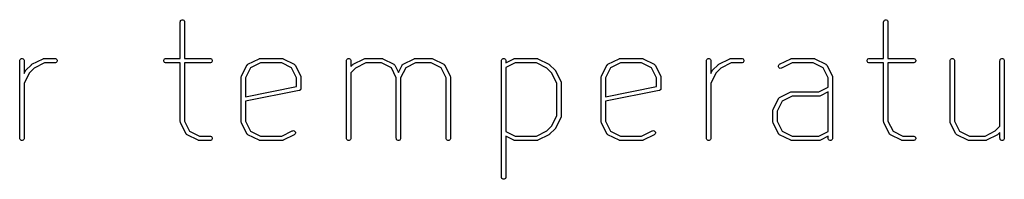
# Model space of a CAD drawing. Header units: inches. Extents: x 0.4 to 11.3, y -7.9 to -0.4.
# Tile 11 of 15: x 8.565 to 9.898, y -4.091 to -3.875. Entities that reach past the tile are written whole.
import ezdxf

# ---------------------------------------------------------------- set-up
doc = ezdxf.new("R2010")
doc.units = ezdxf.units.IN
doc.header["$MEASUREMENT"] = 0
doc.layers.add('User.Drawings', color=9, linetype='CONTINUOUS', true_color=0xc2c2c2)

msp = doc.modelspace()

# ---------------------------------------------------------------- linework, layer by layer
at = {"layer": 'User.Drawings', "linetype": 'CONTINUOUS'}
for p, q in [((8.7823, -3.8781), (8.7824, -3.8775)), ((8.7823, -3.9276), (8.7823, -3.8781)), ((8.7824, -3.8775), (8.7828, -3.8764)), ((8.7828, -3.8764), (8.7836, -3.8756)), ((8.7836, -3.8756), (8.7847, -3.8752)), ((8.7847, -3.8752), (8.7859, -3.8752)), ((8.7859, -3.8752), (8.7869, -3.8756)), ((8.7869, -3.8756), (8.7877, -3.8764)), ((8.7877, -3.8764), (8.7882, -3.8775)), ((8.7882, -3.8775), (8.7882, -3.8781)), ((8.7882, -3.8781), (8.7882, -3.9276)), ((9.7347, -3.8781), (9.7348, -3.8775)), ((9.7347, -3.9276), (9.7347, -3.8781)), ((9.7348, -3.8775), (9.7352, -3.8764)), ((9.7352, -3.8764), (9.736, -3.8756)), ((9.736, -3.8756), (9.7371, -3.8752)), ((9.7371, -3.8752), (9.7382, -3.8752)), ((9.7382, -3.8752), (9.7393, -3.8756)), ((9.7393, -3.8756), (9.7401, -3.8764)), ((9.7401, -3.8764), (9.7406, -3.8775)), ((9.7406, -3.8775), (9.7406, -3.8781)), ((9.7406, -3.8781), (9.7406, -3.9276)), ((8.5649, -3.93), (8.5654, -3.9289)), ((8.5649, -3.9306), (8.5649, -3.93)), ((8.5649, -4.0355), (8.5649, -3.9306)), ((8.5654, -3.9289), (8.5662, -3.9281)), ((8.5662, -3.9281), (8.5672, -3.9277)), ((8.5672, -3.9277), (8.5684, -3.9277)), ((8.5684, -3.9277), (8.5695, -3.9281)), ((8.5695, -3.9281), (8.5703, -3.9289)), ((8.5703, -3.9289), (8.5707, -3.93)), ((8.5707, -3.93), (8.5708, -3.9306)), ((8.5708, -3.9306), (8.5708, -3.948)), ((8.5815, -3.9354), (8.5965, -3.9279)), ((8.5965, -3.9279), (8.597, -3.9277)), ((8.597, -3.9277), (8.5971, -3.9277)), ((8.5971, -3.9277), (8.5972, -3.9277)), ((8.5972, -3.9277), (8.5978, -3.9276)), ((8.5978, -3.9276), (8.6128, -3.9276)), ((8.6128, -3.9276), (8.6134, -3.9277)), ((8.6134, -3.9277), (8.6144, -3.9281)), ((8.6144, -3.933), (8.6134, -3.9334)), ((8.6144, -3.9281), (8.6153, -3.9289)), ((8.6153, -3.9322), (8.6144, -3.933)), ((8.6153, -3.9289), (8.6157, -3.93)), ((8.6157, -3.9311), (8.6153, -3.9322)), ((8.6157, -3.93), (8.6157, -3.9311)), ((8.7599, -3.93), (8.7603, -3.9289)), ((8.7599, -3.9311), (8.7599, -3.93)), ((8.7603, -3.9322), (8.7599, -3.9311)), ((8.7603, -3.9289), (8.7611, -3.9281)), ((8.7611, -3.933), (8.7603, -3.9322)), ((8.7611, -3.9281), (8.7622, -3.9277)), ((8.7622, -3.9334), (8.7611, -3.933)), ((8.7622, -3.9277), (8.7628, -3.9276)), ((8.7628, -3.9276), (8.7823, -3.9276)), ((8.7882, -3.9276), (8.8228, -3.9276)), ((8.8228, -3.9276), (8.8234, -3.9277)), ((8.8234, -3.9277), (8.8244, -3.9281)), ((8.8244, -3.933), (8.8234, -3.9334)), ((8.8244, -3.9281), (8.8252, -3.9289)), ((8.8252, -3.9322), (8.8244, -3.933)), ((8.8252, -3.9289), (8.8257, -3.93)), ((8.8257, -3.9311), (8.8252, -3.9322)), ((8.8257, -3.93), (8.8257, -3.9311)), ((8.874, -3.9354), (8.889, -3.9279)), ((8.889, -3.9279), (8.8895, -3.9277)), ((8.8895, -3.9277), (8.8896, -3.9277)), ((8.8896, -3.9277), (8.8897, -3.9277)), ((8.8897, -3.9277), (8.8903, -3.9276)), ((8.8903, -3.9276), (8.9203, -3.9276)), ((8.9203, -3.9276), (8.9208, -3.9277)), ((8.9208, -3.9277), (8.9209, -3.9277)), ((8.9209, -3.9277), (8.9211, -3.9277)), ((8.9211, -3.9277), (8.9216, -3.9279)), ((8.9216, -3.9279), (8.9366, -3.9354)), ((9.0073, -3.9306), (9.0074, -3.93)), ((9.0073, -4.0355), (9.0073, -3.9306)), ((9.0074, -3.93), (9.0078, -3.9289)), ((9.0078, -3.9289), (9.0086, -3.9281)), ((9.0086, -3.9281), (9.0097, -3.9277)), ((9.0097, -3.9277), (9.0108, -3.9277)), ((9.0108, -3.9277), (9.0119, -3.9281)), ((9.0119, -3.9281), (9.0127, -3.9289)), ((9.0127, -3.9289), (9.0132, -3.93)), ((9.0132, -3.93), (9.0132, -3.9306)), ((9.0132, -3.9306), (9.0132, -3.9384)), ((9.0164, -3.9354), (9.0314, -3.9279)), ((9.0314, -3.9279), (9.032, -3.9277)), ((9.032, -3.9277), (9.0321, -3.9277)), ((9.0321, -3.9277), (9.0322, -3.9277)), ((9.0322, -3.9277), (9.0328, -3.9276)), ((9.0328, -3.9276), (9.0553, -3.9276)), ((9.0553, -3.9276), (9.0558, -3.9277)), ((9.0558, -3.9277), (9.0559, -3.9277)), ((9.0559, -3.9277), (9.056, -3.9277)), ((9.056, -3.9277), (9.0566, -3.9279)), ((9.0566, -3.9279), (9.0716, -3.9354)), ((9.0839, -3.9354), (9.0989, -3.9279)), ((9.0989, -3.9279), (9.0995, -3.9277)), ((9.0995, -3.9277), (9.0996, -3.9277)), ((9.0996, -3.9277), (9.0997, -3.9277)), ((9.0997, -3.9277), (9.1002, -3.9276)), ((9.1002, -3.9276), (9.1227, -3.9276)), ((9.1227, -3.9276), (9.1233, -3.9277)), ((9.1233, -3.9277), (9.1234, -3.9277)), ((9.1234, -3.9277), (9.1235, -3.9277)), ((9.1235, -3.9277), (9.1241, -3.9279)), ((9.1241, -3.9279), (9.1391, -3.9354)), ((9.2173, -3.93), (9.2178, -3.9289)), ((9.2173, -3.9306), (9.2173, -3.93)), ((9.2173, -4.088), (9.2173, -3.9306)), ((9.2178, -3.9289), (9.2186, -3.9281)), ((9.2186, -3.9281), (9.2197, -3.9277)), ((9.2197, -3.9277), (9.2208, -3.9277)), ((9.2208, -3.9277), (9.2219, -3.9281)), ((9.2219, -3.9281), (9.2227, -3.9289)), ((9.2227, -3.9289), (9.2231, -3.93)), ((9.2231, -3.93), (9.2232, -3.9306)), ((9.2232, -3.9333), (9.2339, -3.9279)), ((9.2232, -3.9306), (9.2232, -3.9333)), ((9.2339, -3.9279), (9.2345, -3.9277)), ((9.2345, -3.9277), (9.2346, -3.9277)), ((9.2346, -3.9277), (9.2347, -3.9277)), ((9.2347, -3.9277), (9.2352, -3.9276)), ((9.2352, -3.9276), (9.2652, -3.9276)), ((9.2652, -3.9276), (9.2658, -3.9277)), ((9.2658, -3.9277), (9.2659, -3.9277)), ((9.2659, -3.9277), (9.266, -3.9277)), ((9.266, -3.9277), (9.2665, -3.9279)), ((9.2665, -3.9279), (9.2815, -3.9354)), ((9.3614, -3.9354), (9.3764, -3.9279)), ((9.3764, -3.9279), (9.3769, -3.9277)), ((9.3769, -3.9277), (9.377, -3.9277)), ((9.377, -3.9277), (9.3771, -3.9277)), ((9.3771, -3.9277), (9.3777, -3.9276)), ((9.3777, -3.9276), (9.4077, -3.9276)), ((9.4077, -3.9276), (9.4083, -3.9277)), ((9.4083, -3.9277), (9.4084, -3.9277)), ((9.4084, -3.9277), (9.4085, -3.9277)), ((9.4085, -3.9277), (9.409, -3.9279)), ((9.409, -3.9279), (9.424, -3.9354)), ((9.4947, -3.9306), (9.4948, -3.93)), ((9.4947, -4.0355), (9.4947, -3.9306)), ((9.4948, -3.93), (9.4952, -3.9289)), ((9.4952, -3.9289), (9.4961, -3.9281)), ((9.4961, -3.9281), (9.4971, -3.9277)), ((9.4971, -3.9277), (9.4983, -3.9277)), ((9.4983, -3.9277), (9.4993, -3.9281)), ((9.4993, -3.9281), (9.5002, -3.9289)), ((9.5002, -3.9289), (9.5006, -3.93)), ((9.5006, -3.93), (9.5007, -3.9306)), ((9.5007, -3.9306), (9.5007, -3.948)), ((9.5114, -3.9354), (9.5264, -3.9279)), ((9.5264, -3.9279), (9.5269, -3.9277)), ((9.5269, -3.9277), (9.527, -3.9277)), ((9.527, -3.9277), (9.5271, -3.9277)), ((9.5271, -3.9277), (9.5277, -3.9276)), ((9.5277, -3.9276), (9.5427, -3.9276)), ((9.5427, -3.9276), (9.5433, -3.9277)), ((9.5433, -3.9277), (9.5443, -3.9281)), ((9.5443, -3.933), (9.5433, -3.9334)), ((9.5443, -3.9281), (9.5451, -3.9289)), ((9.5451, -3.9322), (9.5443, -3.933)), ((9.5451, -3.9289), (9.5456, -3.93)), ((9.5456, -3.9311), (9.5451, -3.9322)), ((9.5456, -3.93), (9.5456, -3.9311)), ((9.5939, -3.9354), (9.6089, -3.9279)), ((9.6089, -3.9279), (9.6094, -3.9277)), ((9.6094, -3.9277), (9.6095, -3.9277)), ((9.6095, -3.9277), (9.6096, -3.9277)), ((9.6096, -3.9277), (9.6102, -3.9276)), ((9.6102, -3.9276), (9.6402, -3.9276)), ((9.6402, -3.9276), (9.6408, -3.9277)), ((9.6408, -3.9277), (9.6409, -3.9277)), ((9.6409, -3.9277), (9.641, -3.9277)), ((9.641, -3.9277), (9.6415, -3.9279)), ((9.6415, -3.9279), (9.6565, -3.9354)), ((9.7123, -3.93), (9.7127, -3.9289)), ((9.7123, -3.9311), (9.7123, -3.93)), ((9.7127, -3.9322), (9.7123, -3.9311)), ((9.7127, -3.9289), (9.7135, -3.9281)), ((9.7135, -3.933), (9.7127, -3.9322)), ((9.7135, -3.9281), (9.7146, -3.9277)), ((9.7146, -3.9334), (9.7135, -3.933)), ((9.7146, -3.9277), (9.7152, -3.9276)), ((9.7152, -3.9276), (9.7347, -3.9276)), ((9.7406, -3.9276), (9.7752, -3.9276)), ((9.7752, -3.9276), (9.7757, -3.9277)), ((9.7757, -3.9277), (9.7768, -3.9281)), ((9.7768, -3.933), (9.7757, -3.9334)), ((9.7768, -3.9281), (9.7776, -3.9289)), ((9.7776, -3.9322), (9.7768, -3.933)), ((9.7776, -3.9289), (9.7781, -3.93)), ((9.7781, -3.9311), (9.7776, -3.9322)), ((9.7781, -3.93), (9.7781, -3.9311)), ((9.8247, -3.9306), (9.8248, -3.93)), ((9.8247, -4.013), (9.8247, -3.9306)), ((9.8248, -3.93), (9.8252, -3.9289)), ((9.8252, -3.9289), (9.826, -3.9281)), ((9.826, -3.9281), (9.8271, -3.9277)), ((9.8271, -3.9277), (9.8282, -3.9277)), ((9.8282, -3.9277), (9.8293, -3.9281)), ((9.8293, -3.9281), (9.8301, -3.9289)), ((9.8301, -3.9289), (9.8306, -3.93)), ((9.8306, -3.93), (9.8306, -3.9306)), ((9.8306, -3.9306), (9.8306, -4.0123)), ((9.8922, -3.9306), (9.8923, -3.93)), ((9.8922, -4.0193), (9.8922, -3.9306)), ((9.8923, -3.93), (9.8927, -3.9289)), ((9.8927, -3.9289), (9.8935, -3.9281)), ((9.8935, -3.9281), (9.8946, -3.9277)), ((9.8946, -3.9277), (9.8957, -3.9277)), ((9.8957, -3.9277), (9.8968, -3.9281)), ((9.8968, -3.9281), (9.8976, -3.9289)), ((9.8976, -3.9289), (9.898, -3.93)), ((9.898, -3.93), (9.8981, -3.9306)), ((9.8981, -3.9306), (9.8981, -4.0355)), ((8.5708, -3.948), (8.5727, -3.9442)), ((8.5727, -3.9442), (8.5728, -3.944)), ((8.5728, -3.944), (8.5729, -3.9439)), ((8.5729, -3.9438), (8.573, -3.9437)), ((8.5729, -3.9439), (8.5729, -3.9438)), ((8.573, -3.9437), (8.5732, -3.9435)), ((8.573, -3.9437), (8.573, -3.9437)), ((8.5732, -3.9435), (8.5807, -3.936)), ((8.5846, -3.9405), (8.5777, -3.9473)), ((8.5807, -3.936), (8.581, -3.9358)), ((8.581, -3.9358), (8.581, -3.9357)), ((8.581, -3.9357), (8.5811, -3.9357)), ((8.5811, -3.9357), (8.5812, -3.9356)), ((8.5812, -3.9356), (8.5815, -3.9354)), ((8.5812, -3.9356), (8.5812, -3.9356)), ((8.5985, -3.9335), (8.5846, -3.9405)), ((8.6128, -3.9335), (8.5985, -3.9335)), ((8.6134, -3.9334), (8.6128, -3.9335)), ((8.7628, -3.9335), (8.7622, -3.9334)), ((8.7823, -3.9335), (8.7628, -3.9335)), ((8.7823, -4.013), (8.7823, -3.9335)), ((8.8228, -3.9335), (8.7882, -3.9335)), ((8.7882, -3.9335), (8.7882, -4.0123)), ((8.8234, -3.9334), (8.8228, -3.9335)), ((8.8651, -3.9517), (8.8726, -3.9367)), ((8.8775, -3.9403), (8.8707, -3.9537)), ((8.8726, -3.9367), (8.8727, -3.9366)), ((8.8727, -3.9366), (8.8728, -3.9365)), ((8.8727, -3.9366), (8.8727, -3.9366)), ((8.8728, -3.9365), (8.8729, -3.9362)), ((8.8729, -3.9362), (8.8732, -3.936)), ((8.8732, -3.936), (8.8735, -3.9357)), ((8.8735, -3.9357), (8.8738, -3.9355)), ((8.8738, -3.9355), (8.8738, -3.9355)), ((8.8738, -3.9355), (8.8739, -3.9355)), ((8.8739, -3.9355), (8.874, -3.9354)), ((8.891, -3.9335), (8.8775, -3.9403)), ((8.9196, -3.9335), (8.891, -3.9335)), ((8.9331, -3.9403), (8.9196, -3.9335)), ((8.9398, -3.9537), (8.9331, -3.9403)), ((8.9366, -3.9354), (8.9367, -3.9355)), ((8.9367, -3.9355), (8.9367, -3.9355)), ((8.9367, -3.9355), (8.9368, -3.9355)), ((8.9368, -3.9355), (8.9371, -3.9357)), ((8.9371, -3.9357), (8.9373, -3.936)), ((8.9373, -3.936), (8.9376, -3.9362)), ((8.9376, -3.9362), (8.9378, -3.9365)), ((8.9378, -3.9365), (8.9378, -3.9366)), ((8.9378, -3.9366), (8.9378, -3.9366)), ((8.9378, -3.9366), (8.9379, -3.9367)), ((8.9379, -3.9367), (8.9454, -3.9517)), ((9.0132, -3.9384), (9.0157, -3.936)), ((9.0195, -3.9405), (9.0132, -3.9468)), ((9.0157, -3.936), (9.0159, -3.9358)), ((9.0159, -3.9358), (9.0159, -3.9357)), ((9.0159, -3.9357), (9.016, -3.9357)), ((9.016, -3.9357), (9.0161, -3.9356)), ((9.0161, -3.9356), (9.0162, -3.9356)), ((9.0162, -3.9356), (9.0164, -3.9354)), ((9.0335, -3.9335), (9.0195, -3.9405)), ((9.0546, -3.9335), (9.0335, -3.9335)), ((9.0681, -3.9403), (9.0546, -3.9335)), ((9.0748, -3.9537), (9.0681, -3.9403)), ((9.0716, -3.9354), (9.0717, -3.9355)), ((9.0717, -3.9355), (9.0717, -3.9355)), ((9.0717, -3.9355), (9.0718, -3.9355)), ((9.0718, -3.9355), (9.0721, -3.9357)), ((9.0721, -3.9357), (9.0723, -3.936)), ((9.0723, -3.936), (9.0726, -3.9362)), ((9.0726, -3.9362), (9.0728, -3.9365)), ((9.0728, -3.9365), (9.0728, -3.9366)), ((9.0728, -3.9366), (9.0728, -3.9366)), ((9.0728, -3.9366), (9.0729, -3.9367)), ((9.0729, -3.9367), (9.0778, -3.9464)), ((9.0778, -3.9464), (9.0826, -3.9367)), ((9.0875, -3.9403), (9.0807, -3.9537)), ((9.0826, -3.9367), (9.0827, -3.9366)), ((9.0827, -3.9365), (9.0829, -3.9362)), ((9.0827, -3.9366), (9.0827, -3.9365)), ((9.0827, -3.9366), (9.0827, -3.9366)), ((9.0829, -3.9362), (9.0832, -3.936)), ((9.0832, -3.936), (9.0834, -3.9357)), ((9.0834, -3.9357), (9.0837, -3.9355)), ((9.0837, -3.9355), (9.0838, -3.9355)), ((9.0838, -3.9355), (9.0839, -3.9354)), ((9.0838, -3.9355), (9.0838, -3.9355)), ((9.1009, -3.9335), (9.0875, -3.9403)), ((9.122, -3.9335), (9.1009, -3.9335)), ((9.1355, -3.9403), (9.122, -3.9335)), ((9.1423, -3.9537), (9.1355, -3.9403)), ((9.1391, -3.9354), (9.1392, -3.9355)), ((9.1392, -3.9355), (9.1392, -3.9355)), ((9.1392, -3.9355), (9.1393, -3.9355)), ((9.1393, -3.9355), (9.1396, -3.9357)), ((9.1396, -3.9357), (9.1398, -3.936)), ((9.1398, -3.936), (9.1401, -3.9362)), ((9.1401, -3.9362), (9.1403, -3.9365)), ((9.1403, -3.9365), (9.1403, -3.9366)), ((9.1403, -3.9366), (9.1403, -3.9366)), ((9.1403, -3.9366), (9.1404, -3.9367)), ((9.1404, -3.9367), (9.1479, -3.9517)), ((9.2359, -3.9335), (9.2232, -3.9399)), ((9.2232, -3.9399), (9.2232, -4.0262)), ((9.2645, -3.9335), (9.2359, -3.9335)), ((9.2785, -3.9405), (9.2645, -3.9335)), ((9.2853, -3.9473), (9.2785, -3.9405)), ((9.2815, -3.9354), (9.2818, -3.9356)), ((9.2818, -3.9356), (9.2819, -3.9356)), ((9.2819, -3.9356), (9.2819, -3.9357)), ((9.2819, -3.9357), (9.282, -3.9357)), ((9.282, -3.9357), (9.2821, -3.9358)), ((9.2821, -3.9358), (9.2823, -3.936)), ((9.2823, -3.936), (9.2898, -3.9435)), ((9.2898, -3.9435), (9.29, -3.9437)), ((9.29, -3.9437), (9.2901, -3.9437)), ((9.2901, -3.9437), (9.2901, -3.9438)), ((9.2901, -3.9438), (9.2902, -3.9439)), ((9.2902, -3.9439), (9.2902, -3.944)), ((9.2902, -3.944), (9.2904, -3.9442)), ((9.2904, -3.9442), (9.2979, -3.9592)), ((9.3526, -3.9517), (9.3601, -3.9367)), ((9.3649, -3.9403), (9.3582, -3.9537)), ((9.3601, -3.9367), (9.3601, -3.9366)), ((9.3601, -3.9366), (9.3602, -3.9366)), ((9.3602, -3.9365), (9.3604, -3.9362)), ((9.3602, -3.9366), (9.3602, -3.9365)), ((9.3604, -3.9362), (9.3607, -3.936)), ((9.3607, -3.936), (9.3609, -3.9357)), ((9.3609, -3.9357), (9.3612, -3.9355)), ((9.3612, -3.9355), (9.3613, -3.9355)), ((9.3613, -3.9355), (9.3614, -3.9354)), ((9.3613, -3.9355), (9.3613, -3.9355)), ((9.3784, -3.9335), (9.3649, -3.9403)), ((9.407, -3.9335), (9.3784, -3.9335)), ((9.4205, -3.9403), (9.407, -3.9335)), ((9.4273, -3.9537), (9.4205, -3.9403)), ((9.424, -3.9354), (9.4241, -3.9355)), ((9.4241, -3.9355), (9.4242, -3.9355)), ((9.4242, -3.9355), (9.4242, -3.9355)), ((9.4242, -3.9355), (9.4245, -3.9357)), ((9.4245, -3.9357), (9.4248, -3.936)), ((9.4248, -3.936), (9.425, -3.9362)), ((9.425, -3.9362), (9.4252, -3.9365)), ((9.4252, -3.9365), (9.4253, -3.9366)), ((9.4253, -3.9366), (9.4253, -3.9366)), ((9.4253, -3.9366), (9.4253, -3.9367)), ((9.4253, -3.9367), (9.4328, -3.9517)), ((9.5007, -3.948), (9.5026, -3.9442)), ((9.5026, -3.9442), (9.5027, -3.944)), ((9.5027, -3.9439), (9.5028, -3.9438)), ((9.5027, -3.944), (9.5027, -3.9439)), ((9.5028, -3.9438), (9.5029, -3.9437)), ((9.5029, -3.9437), (9.5031, -3.9435)), ((9.5029, -3.9437), (9.5029, -3.9437)), ((9.5031, -3.9435), (9.5106, -3.936)), ((9.5144, -3.9405), (9.5076, -3.9473)), ((9.5106, -3.936), (9.5108, -3.9358)), ((9.5108, -3.9358), (9.5109, -3.9357)), ((9.5109, -3.9357), (9.511, -3.9357)), ((9.511, -3.9357), (9.5111, -3.9356)), ((9.5111, -3.9356), (9.5114, -3.9354)), ((9.5111, -3.9356), (9.5111, -3.9356)), ((9.5284, -3.9335), (9.5144, -3.9405)), ((9.5427, -3.9335), (9.5284, -3.9335)), ((9.5433, -3.9334), (9.5427, -3.9335)), ((9.5923, -3.9377), (9.5926, -3.9366)), ((9.5923, -3.9388), (9.5923, -3.9377)), ((9.5929, -3.9399), (9.5923, -3.9388)), ((9.5926, -3.9366), (9.5934, -3.9357)), ((9.5937, -3.9406), (9.5929, -3.9399)), ((9.5934, -3.9357), (9.5939, -3.9354)), ((9.5948, -3.941), (9.5937, -3.9406)), ((9.596, -3.9409), (9.5948, -3.941)), ((9.5965, -3.9407), (9.596, -3.9409)), ((9.6109, -3.9335), (9.5965, -3.9407)), ((9.6395, -3.9335), (9.6109, -3.9335)), ((9.653, -3.9403), (9.6395, -3.9335)), ((9.6597, -3.9537), (9.653, -3.9403)), ((9.6565, -3.9354), (9.6566, -3.9355)), ((9.6566, -3.9355), (9.6566, -3.9355)), ((9.6566, -3.9355), (9.6567, -3.9355)), ((9.6567, -3.9355), (9.657, -3.9357)), ((9.657, -3.9357), (9.6572, -3.936)), ((9.6572, -3.936), (9.6575, -3.9362)), ((9.6575, -3.9362), (9.6577, -3.9365)), ((9.6577, -3.9365), (9.6577, -3.9366)), ((9.6577, -3.9366), (9.6578, -3.9366)), ((9.6578, -3.9366), (9.6578, -3.9367)), ((9.6578, -3.9367), (9.6653, -3.9517)), ((9.7152, -3.9335), (9.7146, -3.9334)), ((9.7347, -3.9335), (9.7152, -3.9335)), ((9.7347, -4.013), (9.7347, -3.9335)), ((9.7752, -3.9335), (9.7406, -3.9335)), ((9.7406, -3.9335), (9.7406, -4.0123)), ((9.7757, -3.9334), (9.7752, -3.9335)), ((8.5777, -3.9473), (8.5708, -3.9612)), ((8.8648, -3.953), (8.8649, -3.9525)), ((8.8648, -4.013), (8.8648, -3.953)), ((8.8649, -3.9523), (8.8651, -3.9517)), ((8.8649, -3.9524), (8.8649, -3.9523)), ((8.8649, -3.9525), (8.8649, -3.9524)), ((8.8707, -3.9537), (8.8707, -3.9794)), ((8.9398, -3.9656), (8.9398, -3.9537)), ((8.9454, -3.9517), (8.9456, -3.9523)), ((8.9456, -3.9523), (8.9456, -3.9524)), ((8.9456, -3.9524), (8.9457, -3.9525)), ((8.9457, -3.9525), (8.9457, -3.953)), ((8.9457, -3.953), (8.9457, -3.968)), ((9.0132, -3.9468), (9.0132, -4.0355)), ((9.0748, -4.0355), (9.0748, -3.9537)), ((9.0807, -3.9537), (9.0807, -4.0355)), ((9.1423, -4.0355), (9.1423, -3.9537)), ((9.1479, -3.9517), (9.1481, -3.9523)), ((9.1481, -3.9523), (9.1481, -3.9524)), ((9.1481, -3.9524), (9.1481, -3.9525)), ((9.1481, -3.9525), (9.1482, -3.953)), ((9.1482, -3.953), (9.1482, -4.0355)), ((9.2923, -3.9612), (9.2853, -3.9473)), ((9.2979, -3.9592), (9.2981, -3.9598)), ((9.3523, -3.9525), (9.3524, -3.9524)), ((9.3523, -3.953), (9.3523, -3.9525)), ((9.3523, -4.013), (9.3523, -3.953)), ((9.3524, -3.9523), (9.3526, -3.9517)), ((9.3524, -3.9524), (9.3524, -3.9523)), ((9.3582, -3.9537), (9.3582, -3.9794)), ((9.4273, -3.9656), (9.4273, -3.9537)), ((9.4328, -3.9517), (9.4331, -3.9523)), ((9.4331, -3.9523), (9.4331, -3.9524)), ((9.4331, -3.9524), (9.4331, -3.9525)), ((9.4331, -3.9525), (9.4332, -3.953)), ((9.4332, -3.953), (9.4332, -3.968)), ((9.5076, -3.9473), (9.5007, -3.9612)), ((9.6597, -3.9662), (9.6597, -3.9537)), ((9.6653, -3.9517), (9.6655, -3.9523)), ((9.6655, -3.9523), (9.6655, -3.9524)), ((9.6655, -3.9524), (9.6656, -3.9525)), ((9.6656, -3.9525), (9.6656, -3.953)), ((9.6656, -3.953), (9.6656, -4.0355)), ((8.5708, -3.9612), (8.5708, -4.0355)), ((8.8707, -3.9794), (8.9398, -3.9656)), ((8.9433, -3.9709), (8.8707, -3.9855)), ((8.9439, -3.9708), (8.9433, -3.9709)), ((8.9433, -3.9709), (8.9433, -3.9709)), ((8.9433, -3.9709), (8.9433, -3.9709)), ((8.9433, -3.9709), (8.9433, -3.9709)), ((8.9441, -3.9706), (8.9439, -3.9708)), ((8.9444, -3.9705), (8.9441, -3.9706)), ((8.9446, -3.9703), (8.9444, -3.9705)), ((8.9449, -3.9701), (8.9446, -3.9703)), ((8.945, -3.9699), (8.9449, -3.9701)), ((8.9452, -3.9697), (8.945, -3.9699)), ((8.9453, -3.9694), (8.9452, -3.9697)), ((8.9455, -3.9692), (8.9453, -3.9694)), ((8.9456, -3.9689), (8.9455, -3.9692)), ((8.9457, -3.9686), (8.9456, -3.9689)), ((8.9457, -3.968), (8.9457, -3.9686)), ((9.2923, -4.0048), (9.2923, -3.9612)), ((9.2981, -3.9598), (9.2981, -3.9599)), ((9.2981, -3.9599), (9.2981, -3.96)), ((9.2981, -3.96), (9.2982, -3.9605)), ((9.2982, -3.9605), (9.2982, -4.0055)), ((9.3582, -3.9794), (9.4273, -3.9656)), ((9.4308, -3.9709), (9.3582, -3.9855)), ((9.4313, -3.9708), (9.4308, -3.9709)), ((9.4308, -3.9709), (9.4308, -3.9709)), ((9.4308, -3.9709), (9.4308, -3.9709)), ((9.4308, -3.9709), (9.4308, -3.9709)), ((9.4316, -3.9706), (9.4313, -3.9708)), ((9.4318, -3.9705), (9.4316, -3.9706)), ((9.4321, -3.9703), (9.4318, -3.9705)), ((9.4323, -3.9701), (9.4321, -3.9703)), ((9.4325, -3.9699), (9.4323, -3.9701)), ((9.4327, -3.9697), (9.4325, -3.9699)), ((9.4328, -3.9694), (9.4327, -3.9697)), ((9.4329, -3.9692), (9.4328, -3.9694)), ((9.433, -3.9689), (9.4329, -3.9692)), ((9.4331, -3.9686), (9.433, -3.9689)), ((9.4332, -3.968), (9.4331, -3.9686)), ((9.5007, -3.9612), (9.5007, -4.0355)), ((9.5939, -3.9804), (9.6089, -3.9729)), ((9.6089, -3.9729), (9.6094, -3.9727)), ((9.6094, -3.9727), (9.6095, -3.9727)), ((9.6095, -3.9727), (9.6096, -3.9726)), ((9.6096, -3.9726), (9.6102, -3.9726)), ((9.6102, -3.9726), (9.647, -3.9726)), ((9.647, -3.9726), (9.6597, -3.9662)), ((9.6597, -3.9728), (9.649, -3.9782)), ((9.6597, -4.0262), (9.6597, -3.9728)), ((8.8707, -3.9855), (8.8707, -4.0123)), ((9.3582, -3.9855), (9.3582, -4.0123)), ((9.585, -3.9967), (9.5925, -3.9817)), ((9.5974, -3.9852), (9.5906, -3.9987)), ((9.5925, -3.9817), (9.5926, -3.9816)), ((9.5926, -3.9816), (9.5927, -3.9815)), ((9.5926, -3.9816), (9.5926, -3.9816)), ((9.5927, -3.9815), (9.5929, -3.9812)), ((9.5929, -3.9812), (9.5931, -3.981)), ((9.5931, -3.981), (9.5934, -3.9807)), ((9.5934, -3.9807), (9.5937, -3.9805)), ((9.5937, -3.9805), (9.5937, -3.9805)), ((9.5937, -3.9805), (9.5938, -3.9805)), ((9.5938, -3.9805), (9.5939, -3.9804)), ((9.6109, -3.9785), (9.5974, -3.9852)), ((9.6477, -3.9785), (9.6109, -3.9785)), ((9.6483, -3.9784), (9.6477, -3.9785)), ((9.6484, -3.9784), (9.6483, -3.9784)), ((9.6485, -3.9784), (9.6484, -3.9784)), ((9.649, -3.9782), (9.6485, -3.9784)), ((9.5847, -3.998), (9.5848, -3.9975)), ((9.5847, -4.013), (9.5847, -3.998)), ((9.5848, -3.9973), (9.585, -3.9967)), ((9.5848, -3.9974), (9.5848, -3.9973)), ((9.5848, -3.9975), (9.5848, -3.9974)), ((9.5906, -3.9987), (9.5906, -4.0123)), ((8.7824, -4.0136), (8.7823, -4.013)), ((8.7882, -4.0123), (8.795, -4.0258)), ((8.8649, -4.0136), (8.8648, -4.013)), ((8.8707, -4.0123), (8.8775, -4.0258)), ((9.2853, -4.0188), (9.2923, -4.0048)), ((9.2979, -4.0069), (9.2904, -4.0219)), ((9.2981, -4.0063), (9.2979, -4.0069)), ((9.2982, -4.0055), (9.2981, -4.0061)), ((9.2981, -4.0061), (9.2981, -4.0062)), ((9.2981, -4.0062), (9.2981, -4.0063)), ((9.3523, -4.0136), (9.3523, -4.013)), ((9.3582, -4.0123), (9.3649, -4.0258)), ((9.5848, -4.0136), (9.5847, -4.013)), ((9.5906, -4.0123), (9.5974, -4.0258)), ((9.7348, -4.0136), (9.7347, -4.013)), ((9.7406, -4.0123), (9.7474, -4.0258)), ((9.8248, -4.0136), (9.8247, -4.013)), ((9.8306, -4.0123), (9.8374, -4.0258)), ((8.7824, -4.0137), (8.7824, -4.0136)), ((8.7824, -4.0138), (8.7824, -4.0137)), ((8.7826, -4.0144), (8.7824, -4.0138)), ((8.7901, -4.0294), (8.7826, -4.0144)), ((8.795, -4.0258), (8.8085, -4.0326)), ((8.8649, -4.0137), (8.8649, -4.0136)), ((8.8649, -4.0138), (8.8649, -4.0137)), ((8.8651, -4.0144), (8.8649, -4.0138)), ((8.8726, -4.0294), (8.8651, -4.0144)), ((8.8775, -4.0258), (8.891, -4.0326)), ((8.9196, -4.0326), (8.9339, -4.0254)), ((8.9339, -4.0254), (8.9345, -4.0252)), ((8.9345, -4.0252), (8.9356, -4.0251)), ((8.9356, -4.0251), (8.9367, -4.0255)), ((8.9367, -4.0255), (8.9376, -4.0262)), ((8.9376, -4.0262), (8.9381, -4.0273)), ((9.2232, -4.0262), (9.2359, -4.0326)), ((9.2645, -4.0326), (9.2785, -4.0256)), ((9.2785, -4.0256), (9.2853, -4.0188)), ((9.2898, -4.0226), (9.2823, -4.0301)), ((9.29, -4.0224), (9.2898, -4.0226)), ((9.2901, -4.0224), (9.29, -4.0224)), ((9.2902, -4.0222), (9.2901, -4.0223)), ((9.2901, -4.0223), (9.2901, -4.0224)), ((9.2904, -4.0219), (9.2902, -4.0221)), ((9.2902, -4.0221), (9.2902, -4.0222)), ((9.3524, -4.0137), (9.3523, -4.0136)), ((9.3524, -4.0138), (9.3524, -4.0137)), ((9.3526, -4.0144), (9.3524, -4.0138)), ((9.3601, -4.0294), (9.3526, -4.0144)), ((9.3649, -4.0258), (9.3784, -4.0326)), ((9.407, -4.0326), (9.4214, -4.0254)), ((9.4214, -4.0254), (9.4219, -4.0252)), ((9.4219, -4.0252), (9.4231, -4.0251)), ((9.4231, -4.0251), (9.4242, -4.0255)), ((9.4242, -4.0255), (9.425, -4.0262)), ((9.425, -4.0262), (9.4256, -4.0273)), ((9.5848, -4.0137), (9.5848, -4.0136)), ((9.5848, -4.0138), (9.5848, -4.0137)), ((9.585, -4.0144), (9.5848, -4.0138)), ((9.5925, -4.0294), (9.585, -4.0144)), ((9.5974, -4.0258), (9.6109, -4.0326)), ((9.647, -4.0326), (9.6597, -4.0262)), ((9.7348, -4.0137), (9.7348, -4.0136)), ((9.7348, -4.0138), (9.7348, -4.0137)), ((9.735, -4.0144), (9.7348, -4.0138)), ((9.7425, -4.0294), (9.735, -4.0144)), ((9.7474, -4.0258), (9.7609, -4.0326)), ((9.8248, -4.0137), (9.8248, -4.0136)), ((9.8248, -4.0138), (9.8248, -4.0137)), ((9.825, -4.0144), (9.8248, -4.0138)), ((9.8325, -4.0294), (9.825, -4.0144)), ((9.8374, -4.0258), (9.8509, -4.0326)), ((9.872, -4.0326), (9.8859, -4.0256)), ((9.8859, -4.0256), (9.8922, -4.0193)), ((8.5649, -4.0361), (8.5649, -4.0355)), ((8.5654, -4.0372), (8.5649, -4.0361)), ((8.5662, -4.038), (8.5654, -4.0372)), ((8.5672, -4.0384), (8.5662, -4.038)), ((8.5684, -4.0384), (8.5672, -4.0384)), ((8.5695, -4.038), (8.5684, -4.0384)), ((8.5703, -4.0372), (8.5695, -4.038)), ((8.5707, -4.0361), (8.5703, -4.0372)), ((8.5708, -4.0355), (8.5707, -4.0361)), ((8.7902, -4.0295), (8.7901, -4.0294)), ((8.7903, -4.0296), (8.7902, -4.0295)), ((8.7902, -4.0295), (8.7902, -4.0295)), ((8.7905, -4.0298), (8.7903, -4.0296)), ((8.7907, -4.0301), (8.7905, -4.0298)), ((8.791, -4.0304), (8.7907, -4.0301)), ((8.7913, -4.0306), (8.791, -4.0304)), ((8.7914, -4.0306), (8.7913, -4.0306)), ((8.7913, -4.0306), (8.7913, -4.0306)), ((8.7915, -4.0307), (8.7914, -4.0306)), ((8.8065, -4.0382), (8.7915, -4.0307)), ((8.807, -4.0384), (8.8065, -4.0382)), ((8.8071, -4.0384), (8.807, -4.0384)), ((8.8072, -4.0384), (8.8071, -4.0384)), ((8.8078, -4.0385), (8.8072, -4.0384)), ((8.8228, -4.0385), (8.8078, -4.0385)), ((8.8085, -4.0326), (8.8228, -4.0326)), ((8.8228, -4.0326), (8.8234, -4.0326)), ((8.8234, -4.0384), (8.8228, -4.0385)), ((8.8234, -4.0326), (8.8244, -4.0331)), ((8.8244, -4.038), (8.8234, -4.0384)), ((8.8244, -4.0331), (8.8252, -4.0339)), ((8.8252, -4.0372), (8.8244, -4.038)), ((8.8252, -4.0339), (8.8257, -4.035)), ((8.8257, -4.0361), (8.8252, -4.0372)), ((8.8257, -4.035), (8.8257, -4.0361)), ((8.8727, -4.0295), (8.8726, -4.0294)), ((8.8728, -4.0296), (8.8727, -4.0295)), ((8.8727, -4.0295), (8.8727, -4.0295)), ((8.8729, -4.0298), (8.8728, -4.0296)), ((8.8732, -4.0301), (8.8729, -4.0298)), ((8.8735, -4.0304), (8.8732, -4.0301)), ((8.8738, -4.0306), (8.8735, -4.0304)), ((8.8739, -4.0306), (8.8738, -4.0306)), ((8.8738, -4.0306), (8.8738, -4.0306)), ((8.874, -4.0307), (8.8739, -4.0306)), ((8.889, -4.0382), (8.874, -4.0307)), ((8.8895, -4.0384), (8.889, -4.0382)), ((8.8896, -4.0384), (8.8895, -4.0384)), ((8.8897, -4.0384), (8.8896, -4.0384)), ((8.8903, -4.0385), (8.8897, -4.0384)), ((8.9203, -4.0385), (8.8903, -4.0385)), ((8.891, -4.0326), (8.9196, -4.0326)), ((8.9208, -4.0384), (8.9203, -4.0385)), ((8.9209, -4.0384), (8.9208, -4.0384)), ((8.9211, -4.0384), (8.9209, -4.0384)), ((8.9216, -4.0382), (8.9211, -4.0384)), ((8.9366, -4.0307), (8.9216, -4.0382)), ((8.9371, -4.0304), (8.9366, -4.0307)), ((8.9378, -4.0295), (8.9371, -4.0304)), ((8.9382, -4.0284), (8.9378, -4.0295)), ((8.9381, -4.0273), (8.9382, -4.0284)), ((9.0074, -4.0361), (9.0073, -4.0355)), ((9.0078, -4.0372), (9.0074, -4.0361)), ((9.0086, -4.038), (9.0078, -4.0372)), ((9.0097, -4.0384), (9.0086, -4.038)), ((9.0108, -4.0384), (9.0097, -4.0384)), ((9.0119, -4.038), (9.0108, -4.0384)), ((9.0127, -4.0372), (9.0119, -4.038)), ((9.0132, -4.0361), (9.0127, -4.0372)), ((9.0132, -4.0355), (9.0132, -4.0361)), ((9.0749, -4.0361), (9.0748, -4.0355)), ((9.0753, -4.0372), (9.0749, -4.0361)), ((9.0761, -4.038), (9.0753, -4.0372)), ((9.0772, -4.0384), (9.0761, -4.038)), ((9.0783, -4.0384), (9.0772, -4.0384)), ((9.0794, -4.038), (9.0783, -4.0384)), ((9.0802, -4.0372), (9.0794, -4.038)), ((9.0806, -4.0361), (9.0802, -4.0372)), ((9.0807, -4.0355), (9.0806, -4.0361)), ((9.1423, -4.0361), (9.1423, -4.0355)), ((9.1428, -4.0372), (9.1423, -4.0361)), ((9.1436, -4.038), (9.1428, -4.0372)), ((9.1447, -4.0384), (9.1436, -4.038)), ((9.1458, -4.0384), (9.1447, -4.0384)), ((9.1469, -4.038), (9.1458, -4.0384)), ((9.1477, -4.0372), (9.1469, -4.038)), ((9.1481, -4.0361), (9.1477, -4.0372)), ((9.1482, -4.0355), (9.1481, -4.0361)), ((9.2339, -4.0382), (9.2232, -4.0328)), ((9.2232, -4.0328), (9.2232, -4.088)), ((9.2345, -4.0384), (9.2339, -4.0382)), ((9.2346, -4.0384), (9.2345, -4.0384)), ((9.2347, -4.0384), (9.2346, -4.0384)), ((9.2352, -4.0385), (9.2347, -4.0384)), ((9.2652, -4.0385), (9.2352, -4.0385)), ((9.2359, -4.0326), (9.2645, -4.0326)), ((9.2658, -4.0384), (9.2652, -4.0385)), ((9.2659, -4.0384), (9.2658, -4.0384)), ((9.266, -4.0384), (9.2659, -4.0384)), ((9.2665, -4.0382), (9.266, -4.0384)), ((9.2815, -4.0307), (9.2665, -4.0382)), ((9.2818, -4.0305), (9.2815, -4.0307)), ((9.2819, -4.0305), (9.2818, -4.0305)), ((9.282, -4.0304), (9.2819, -4.0304)), ((9.2819, -4.0304), (9.2819, -4.0305)), ((9.2821, -4.0303), (9.282, -4.0304)), ((9.2823, -4.0301), (9.2821, -4.0303)), ((9.3601, -4.0295), (9.3601, -4.0294)), ((9.3602, -4.0295), (9.3601, -4.0295)), ((9.3602, -4.0296), (9.3602, -4.0295)), ((9.3604, -4.0298), (9.3602, -4.0296)), ((9.3607, -4.0301), (9.3604, -4.0298)), ((9.3609, -4.0304), (9.3607, -4.0301)), ((9.3612, -4.0306), (9.3609, -4.0304)), ((9.3613, -4.0306), (9.3612, -4.0306)), ((9.3614, -4.0307), (9.3613, -4.0306)), ((9.3613, -4.0306), (9.3613, -4.0306)), ((9.3764, -4.0382), (9.3614, -4.0307)), ((9.3769, -4.0384), (9.3764, -4.0382)), ((9.377, -4.0384), (9.3769, -4.0384)), ((9.3771, -4.0384), (9.377, -4.0384)), ((9.3777, -4.0385), (9.3771, -4.0384)), ((9.4077, -4.0385), (9.3777, -4.0385)), ((9.3784, -4.0326), (9.407, -4.0326)), ((9.4083, -4.0384), (9.4077, -4.0385)), ((9.4084, -4.0384), (9.4083, -4.0384)), ((9.4085, -4.0384), (9.4084, -4.0384)), ((9.409, -4.0382), (9.4085, -4.0384)), ((9.424, -4.0307), (9.409, -4.0382)), ((9.4245, -4.0304), (9.424, -4.0307)), ((9.4253, -4.0295), (9.4245, -4.0304)), ((9.4256, -4.0284), (9.4253, -4.0295)), ((9.4256, -4.0273), (9.4256, -4.0284)), ((9.4948, -4.0361), (9.4947, -4.0355)), ((9.4952, -4.0372), (9.4948, -4.0361)), ((9.4961, -4.038), (9.4952, -4.0372)), ((9.4971, -4.0384), (9.4961, -4.038)), ((9.4983, -4.0384), (9.4971, -4.0384)), ((9.4993, -4.038), (9.4983, -4.0384)), ((9.5002, -4.0372), (9.4993, -4.038)), ((9.5006, -4.0361), (9.5002, -4.0372)), ((9.5007, -4.0355), (9.5006, -4.0361)), ((9.5926, -4.0295), (9.5925, -4.0294)), ((9.5927, -4.0296), (9.5926, -4.0295)), ((9.5926, -4.0295), (9.5926, -4.0295)), ((9.5929, -4.0298), (9.5927, -4.0296)), ((9.5931, -4.0301), (9.5929, -4.0298)), ((9.5934, -4.0304), (9.5931, -4.0301)), ((9.5937, -4.0306), (9.5934, -4.0304)), ((9.5938, -4.0306), (9.5937, -4.0306)), ((9.5937, -4.0306), (9.5937, -4.0306)), ((9.5939, -4.0307), (9.5938, -4.0306)), ((9.6089, -4.0382), (9.5939, -4.0307)), ((9.6094, -4.0384), (9.6089, -4.0382)), ((9.6095, -4.0384), (9.6094, -4.0384)), ((9.6096, -4.0384), (9.6095, -4.0384)), ((9.6102, -4.0385), (9.6096, -4.0384)), ((9.6477, -4.0385), (9.6102, -4.0385)), ((9.6109, -4.0326), (9.647, -4.0326)), ((9.6483, -4.0384), (9.6477, -4.0385)), ((9.6484, -4.0384), (9.6483, -4.0384)), ((9.6485, -4.0384), (9.6484, -4.0384)), ((9.649, -4.0382), (9.6485, -4.0384)), ((9.6597, -4.0328), (9.649, -4.0382)), ((9.6597, -4.0355), (9.6597, -4.0328)), ((9.6598, -4.0361), (9.6597, -4.0355)), ((9.6602, -4.0372), (9.6598, -4.0361)), ((9.661, -4.038), (9.6602, -4.0372)), ((9.6621, -4.0384), (9.661, -4.038)), ((9.6633, -4.0384), (9.6621, -4.0384)), ((9.6643, -4.038), (9.6633, -4.0384)), ((9.6651, -4.0372), (9.6643, -4.038)), ((9.6656, -4.0361), (9.6651, -4.0372)), ((9.6656, -4.0355), (9.6656, -4.0361)), ((9.7426, -4.0295), (9.7425, -4.0294)), ((9.7427, -4.0296), (9.7426, -4.0295)), ((9.7426, -4.0295), (9.7426, -4.0295)), ((9.7428, -4.0298), (9.7427, -4.0296)), ((9.7431, -4.0301), (9.7428, -4.0298)), ((9.7434, -4.0304), (9.7431, -4.0301)), ((9.7436, -4.0306), (9.7434, -4.0304)), ((9.7437, -4.0306), (9.7436, -4.0306)), ((9.7438, -4.0306), (9.7437, -4.0306)), ((9.7438, -4.0307), (9.7438, -4.0306)), ((9.7588, -4.0382), (9.7438, -4.0307)), ((9.7594, -4.0384), (9.7588, -4.0382)), ((9.7595, -4.0384), (9.7594, -4.0384)), ((9.7596, -4.0384), (9.7595, -4.0384)), ((9.7602, -4.0385), (9.7596, -4.0384)), ((9.7752, -4.0385), (9.7602, -4.0385)), ((9.7609, -4.0326), (9.7752, -4.0326)), ((9.7752, -4.0326), (9.7757, -4.0326)), ((9.7757, -4.0384), (9.7752, -4.0385)), ((9.7757, -4.0326), (9.7768, -4.0331)), ((9.7768, -4.038), (9.7757, -4.0384)), ((9.7768, -4.0331), (9.7776, -4.0339)), ((9.7776, -4.0372), (9.7768, -4.038)), ((9.7776, -4.0339), (9.7781, -4.035)), ((9.7781, -4.0361), (9.7776, -4.0372)), ((9.7781, -4.035), (9.7781, -4.0361)), ((9.8326, -4.0295), (9.8325, -4.0294)), ((9.8326, -4.0296), (9.8326, -4.0295)), ((9.8326, -4.0295), (9.8326, -4.0295)), ((9.8328, -4.0298), (9.8326, -4.0296)), ((9.8331, -4.0301), (9.8328, -4.0298)), ((9.8333, -4.0304), (9.8331, -4.0301)), ((9.8336, -4.0306), (9.8333, -4.0304)), ((9.8337, -4.0306), (9.8336, -4.0306)), ((9.8338, -4.0307), (9.8337, -4.0306)), ((9.8337, -4.0306), (9.8337, -4.0306)), ((9.8488, -4.0382), (9.8338, -4.0307)), ((9.8494, -4.0384), (9.8488, -4.0382)), ((9.8495, -4.0384), (9.8494, -4.0384)), ((9.8496, -4.0384), (9.8495, -4.0384)), ((9.8502, -4.0385), (9.8496, -4.0384)), ((9.8727, -4.0385), (9.8502, -4.0385)), ((9.8509, -4.0326), (9.872, -4.0326)), ((9.8732, -4.0384), (9.8727, -4.0385)), ((9.8733, -4.0384), (9.8732, -4.0384)), ((9.8734, -4.0384), (9.8733, -4.0384)), ((9.874, -4.0382), (9.8734, -4.0384)), ((9.889, -4.0307), (9.874, -4.0382)), ((9.8892, -4.0305), (9.889, -4.0307)), ((9.8893, -4.0305), (9.8892, -4.0305)), ((9.8894, -4.0304), (9.8893, -4.0305)), ((9.8895, -4.0304), (9.8894, -4.0304)), ((9.8897, -4.0301), (9.8895, -4.0303)), ((9.8895, -4.0303), (9.8895, -4.0304)), ((9.8922, -4.0277), (9.8897, -4.0301)), ((9.8922, -4.0355), (9.8922, -4.0277)), ((9.8923, -4.0361), (9.8922, -4.0355)), ((9.8927, -4.0372), (9.8923, -4.0361)), ((9.8935, -4.038), (9.8927, -4.0372)), ((9.8946, -4.0384), (9.8935, -4.038)), ((9.8957, -4.0384), (9.8946, -4.0384)), ((9.8968, -4.038), (9.8957, -4.0384)), ((9.8976, -4.0372), (9.8968, -4.038)), ((9.898, -4.0361), (9.8976, -4.0372)), ((9.8981, -4.0355), (9.898, -4.0361)), ((9.2173, -4.0886), (9.2173, -4.088)), ((9.2178, -4.0897), (9.2173, -4.0886)), ((9.2186, -4.0905), (9.2178, -4.0897)), ((9.2197, -4.0909), (9.2186, -4.0905)), ((9.2208, -4.0909), (9.2197, -4.0909)), ((9.2219, -4.0905), (9.2208, -4.0909)), ((9.2227, -4.0897), (9.2219, -4.0905)), ((9.2231, -4.0886), (9.2227, -4.0897)), ((9.2232, -4.088), (9.2231, -4.0886))]:
    msp.add_line(p, q, dxfattribs=at)

doc.saveas('drawing.dxf')
